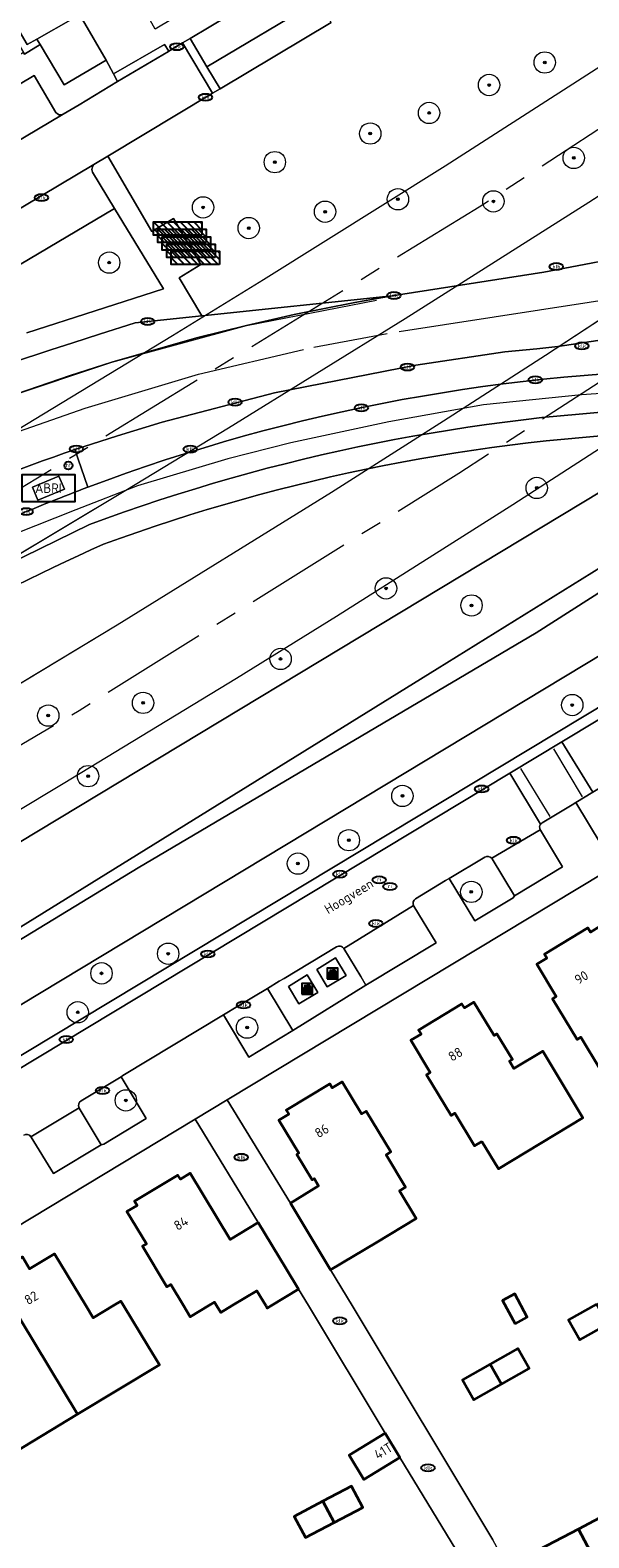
# Model space of a CAD drawing. Header units: metres. Extents: x 103671 to 105190, y 427150 to 429171.
# Tile 7 of 256: x 103772 to 103825, y 427228 to 427369. Entities that reach past the tile are written whole.
import ezdxf
from ezdxf.enums import TextEntityAlignment as Align

# ---------------------------------------------------------------- set-up
doc = ezdxf.new("R2010")
doc.units = ezdxf.units.M
doc.linetypes.add('AM-AS-SO', pattern=[16, 10, -2, 2, -2])
for name, color, linetype, lineweight in [('B-WE-AM-AS_SPOOR_TREIN-G', 253, 'AM-AS-SO', 18), ('B-WE-GR-BEPLANTING_CULTUUR_BODEMBEDEKKER-GV', 253, 'Continuous', 18), ('B-WE-GR-BEPLANTING_CULTUUR_HEESTERS-GV', 253, 'Continuous', 18), ('B-WE-GR-BOOM-S', 253, 'Continuous', 25), ('B-WE-IE-AFVAL APART PLAATS-S', 253, 'Continuous', 25), ('B-WE-IE-MEUBILAIR-S', 253, 'Continuous', 25), ('B-WE-IE-MEUBILAIR_WEGMEUBILAIR-S', 253, 'Continuous', 25), ('B-WE-KW-KUNSTWERK_TUNNEL-GV', 253, 'Continuous', 18), ('B-WE-OG-BEBOUWING-GV', 253, 'Continuous', 35), ('B-WE-OG-BEBOUWING-T18', 7, 'Continuous', 18), ('B-WE-OG-TERREIN_BEGROEID-GV', 253, 'Continuous', 18), ('B-WE-OG-TERREIN_ERF-GV', 253, 'Continuous', 18), ('B-WE-OG-TERREIN_OEVER-GV', 253, 'Continuous', 18), ('B-WE-OG-TOPOGRAFIE-T18', 7, 'Continuous', 18), ('B-WE-OG-WATER_SLOOT-GV', 253, 'Continuous', 18), ('B-WE-VH-GESLOTENVERHARDING_ASFALT-GV', 253, 'Continuous', 18), ('B-WE-VH-GESLOTENVERHARDING_BETON-GV', 253, 'Continuous', 18), ('B-WE-VH-HALFVERHARDING-GV', 253, 'Continuous', 18), ('B-WE-VH-ONVERHARD-GV', 253, 'Continuous', 18), ('B-WE-VH-OPENVERHARDING-GV', 253, 'Continuous', 18), ('B-WE-VH-OPENVERHARDING_BETONSTRAATSTEEN-GV', 253, 'Continuous', 18), ('B-WE-VH-OPENVERHARDING_TEGEL-GV', 253, 'Continuous', 18), ('B-WE-VW-MARKERING_PICTOGRAM-G', 253, 'Continuous', 18)]:
    doc.layers.add(name, color=color, linetype=linetype, lineweight=lineweight)
doc.styles.add('NLCS-ISO', font='NLCS-ISO.ttf')
doc.styles.add('NLCS-ISO-M500-T18', font='NLCS-ISO.ttf', dxfattribs={"height": 0.9})

# ---------------------------------------------------------------- blocks, each defined once
blk = doc.blocks.new('SIE-AFVAL APART PLAATS-SO')
h = blk.add_hatch(color=256)
h.dxf.hatch_style = 1
h.paths.add_polyline_path([(-0.09, 0.07), (-1.76, 0.07, 0.819081), (-1.79, -0.09), (-1.4, -2.19, 0.36153), (-1.37, -2.21), (-0.47, -2.21, 0.36153), (-0.44, -2.19), (-0.05, -0.09, 0.819081)])
h.paths.add_polyline_path([(-0.16, -0.1), (-0.2, -0.33), (-0.49, -0.33), (-0.47, -0.1)], flags=16)
h.paths.add_polyline_path([(-0.55, -0.1), (-0.58, -0.33), (-0.87, -0.33), (-0.87, -0.1)], flags=16)
h.paths.add_polyline_path([(-0.22, -0.42), (-0.27, -0.73), (-0.53, -0.73), (-0.5, -0.42)], flags=16)
h.paths.add_polyline_path([(-0.58, -0.42), (-0.61, -0.73), (-0.87, -0.73), (-0.87, -0.42)], flags=16)
h.paths.add_polyline_path([(-0.95, -0.1), (-0.95, -0.33), (-1.27, -0.33), (-1.29, -0.1)], flags=16)
h.paths.add_polyline_path([(-0.95, -0.42), (-0.95, -0.73), (-1.23, -0.73), (-1.26, -0.42)], flags=16)
h.paths.add_polyline_path([(-0.29, -0.83), (-0.34, -1.09), (-0.56, -1.09), (-0.54, -0.83)], flags=16)
h.paths.add_polyline_path([(-0.62, -0.83), (-0.65, -1.09), (-0.87, -1.09), (-0.87, -0.83)], flags=16)
h.paths.add_polyline_path([(-0.95, -0.83), (-0.95, -1.09), (-1.2, -1.09), (-1.22, -0.83)], flags=16)
h.paths.add_polyline_path([(-1.35, -0.33), (-1.64, -0.33), (-1.69, -0.1), (-1.37, -0.1)], flags=16)
h.paths.add_polyline_path([(-1.34, -0.42), (-1.31, -0.73), (-1.57, -0.73), (-1.63, -0.42)], flags=16)
h.paths.add_polyline_path([(-0.36, -1.18), (-0.41, -1.44), (-0.6, -1.44), (-0.57, -1.18)], flags=16)
h.paths.add_polyline_path([(-0.65, -1.18), (-0.68, -1.44), (-0.87, -1.44), (-0.87, -1.18)], flags=16)
h.paths.add_polyline_path([(-1.3, -0.83), (-1.28, -1.09), (-1.5, -1.09), (-1.55, -0.83)], flags=16)
h.paths.add_polyline_path([(-0.95, -1.18), (-0.95, -1.44), (-1.17, -1.44), (-1.19, -1.18)], flags=16)
h.paths.add_polyline_path([(-0.42, -1.53), (-0.47, -1.79), (-0.63, -1.79), (-0.6, -1.53)], flags=16)
h.paths.add_polyline_path([(-1.27, -1.18), (-1.25, -1.44), (-1.44, -1.44), (-1.49, -1.18)], flags=16)
h.paths.add_polyline_path([(-0.69, -1.53), (-0.71, -1.79), (-0.87, -1.79), (-0.87, -1.53)], flags=16)
h.paths.add_polyline_path([(-0.95, -1.53), (-0.95, -1.79), (-1.13, -1.79), (-1.16, -1.53)], flags=16)
h.paths.add_polyline_path([(-1.24, -1.53), (-1.22, -1.79), (-1.37, -1.79), (-1.42, -1.53)], flags=16)
h.paths.add_polyline_path([(-0.49, -1.89), (-0.53, -2.13), (-0.66, -2.13), (-0.64, -1.89)], flags=16)
h.paths.add_polyline_path([(-0.72, -1.89), (-0.74, -2.13), (-0.87, -2.13), (-0.87, -1.89)], flags=16)
h.paths.add_polyline_path([(-0.95, -1.89), (-0.95, -2.13), (-1.1, -2.13), (-1.12, -1.89)], flags=16)
h.paths.add_polyline_path([(-1.21, -1.89), (-1.18, -2.13), (-1.31, -2.13), (-1.35, -1.89)], flags=16)
h.paths.add_polyline_path([(-0.19, 0.78, -0.01173), (-0.3, 0.78, -0.148797), (-0.42, 1.03, -0.136076), (-0.69, 0.87), (-0.78, 0.85, -0.038293), (-1.14, 0.96), (-1.19, 0.81, -0.243822), (-1.56, 0.45, 0.344326), (-1, 0.22, -0.139345), (-0.6, 0.22, 0.618436), (-0.56, 0.27, -0.441494), (-0.47, 0.44, 0.309048)])
h.paths.add_polyline_path([(-0.49, 0.51, 0.351556), (-0.64, 0.31, 0.121061), (-1.02, 0.29, -0.288745), (-1.45, 0.42, 0.203599), (-1.12, 0.79), (-1.09, 0.87, 0.083075), (-0.28, 0.71, -0.242261)], flags=16)
h.paths.add_polyline_path([(-0.4, 0.79, -0.023345), (-0.63, 0.82, 0.07081), (-0.46, 0.9, 0.059965)], flags=16)
h.paths.add_polyline_path([(1.12, 1.48), (-1.07, 1.48, 0.860559), (-1.08, 1.42), (0.29, 1, -0.146703), (0.53, 0.28, 0.421968), (0.56, 0.25), (1.6, 0.31, 0.450293), (1.63, 0.34, 0.122241)])
h.paths.add_polyline_path([(0.26, 1.93, 1), (1.07, 1.93, 1)])
h.paths.add_polyline_path([(1.65, 0.15, 0.429303), (1.62, 0.18), (0.55, 0.23, 0.38429), (0.51, 0.2), (0.16, -2.16, 0.83726), (0.22, -2.18), (0.99, -0.78, -0.688204), (1.05, -0.78), (1.36, -2.14, 0.84934), (1.42, -2.14)])
for p, q in [((-0.09, 0.07), (-1.76, 0.07)), ((-1.4, -2.19), (-1.79, -0.09)), ((-1.37, -0.1), (-1.69, -0.1)), ((-1.64, -0.33), (-1.69, -0.1)), ((-1.64, -0.33), (-1.35, -0.33)), ((-1.63, -0.42), (-1.34, -0.42)), ((-1.57, -0.73), (-1.63, -0.42)), ((-1.57, -0.73), (-1.31, -0.73)), ((-1.55, -0.83), (-1.3, -0.83)), ((-1.5, -1.09), (-1.55, -0.83)), ((-1.5, -1.09), (-1.28, -1.09)), ((-1.49, -1.18), (-1.27, -1.18)), ((-1.44, -1.44), (-1.49, -1.18)), ((-1.44, -1.44), (-1.25, -1.44)), ((-1.42, -1.53), (-1.24, -1.53)), ((-1.37, -1.79), (-1.42, -1.53)), ((-1.37, -1.79), (-1.22, -1.79)), ((-1.37, -2.21), (-0.47, -2.21)), ((-1.31, -2.13), (-1.35, -1.89)), ((-1.35, -1.89), (-1.21, -1.89)), ((-1.31, -2.13), (-1.18, -2.13)), ((-0.95, -0.1), (-1.29, -0.1)), ((-1.27, -0.33), (-0.95, -0.33)), ((-1.26, -0.42), (-0.95, -0.42)), ((-1.23, -0.73), (-0.95, -0.73)), ((-1.22, -0.83), (-0.95, -0.83)), ((-1.2, -1.09), (-0.95, -1.09)), ((-1.19, -1.18), (-0.95, -1.18)), ((-1.17, -1.44), (-0.95, -1.44)), ((-1.16, -1.53), (-0.95, -1.53)), ((-1.13, -1.79), (-0.95, -1.79)), ((-1.12, -1.89), (-0.95, -1.89)), ((-1.1, -2.13), (-0.95, -2.13)), ((-0.95, -0.1), (-0.95, -0.33)), ((-0.95, -0.42), (-0.95, -0.73)), ((-0.95, -0.83), (-0.95, -1.09)), ((-0.95, -1.18), (-0.95, -1.44)), ((-0.95, -1.53), (-0.95, -1.79)), ((-0.95, -1.89), (-0.95, -2.13)), ((-0.87, -0.1), (-0.87, -0.33)), ((-0.55, -0.1), (-0.87, -0.1)), ((-0.87, -0.33), (-0.58, -0.33)), ((-0.87, -0.42), (-0.87, -0.73)), ((-0.87, -0.42), (-0.58, -0.42)), ((-0.87, -0.73), (-0.61, -0.73)), ((-0.87, -0.83), (-0.62, -0.83)), ((-0.87, -0.83), (-0.87, -1.09)), ((-0.87, -1.09), (-0.65, -1.09)), ((-0.87, -1.18), (-0.65, -1.18)), ((-0.87, -1.18), (-0.87, -1.44)), ((-0.87, -1.44), (-0.68, -1.44)), ((-0.87, -1.53), (-0.69, -1.53)), ((-0.87, -1.53), (-0.87, -1.79)), ((-0.87, -1.79), (-0.71, -1.79)), ((-0.87, -1.89), (-0.87, -2.13)), ((-0.87, -1.89), (-0.72, -1.89)), ((-0.87, -2.13), (-0.74, -2.13)), ((-0.66, -2.13), (-0.53, -2.13)), ((-0.64, -1.89), (-0.49, -1.89)), ((-0.63, -1.79), (-0.47, -1.79)), ((-0.6, -1.44), (-0.41, -1.44)), ((-0.6, -1.53), (-0.42, -1.53)), ((-0.57, -1.18), (-0.36, -1.18)), ((-0.56, -1.09), (-0.34, -1.09)), ((-0.54, -0.83), (-0.29, -0.83)), ((-0.53, -0.73), (-0.27, -0.73)), ((-0.53, -2.13), (-0.49, -1.89)), ((-0.5, -0.42), (-0.22, -0.42)), ((-0.49, -0.33), (-0.2, -0.33)), ((-0.16, -0.1), (-0.47, -0.1)), ((-0.47, -1.79), (-0.42, -1.53)), ((-0.44, -2.19), (-0.05, -0.09)), ((-0.41, -1.44), (-0.36, -1.18)), ((-0.34, -1.09), (-0.29, -0.83)), ((-0.27, -0.73), (-0.22, -0.42)), ((-0.2, -0.33), (-0.16, -0.1))]:
    blk.add_line(p, q)
blk.add_lwpolyline([(-2.5, -2.51), (2.5, -2.51), (2.5, 2.49), (-2.5, 2.49)], close=True)
for points in [[(-0.78, 0.85, -0.038293), (-1.14, 0.96), (-1.19, 0.81, -0.243822), (-1.56, 0.45, 0.344326), (-1, 0.22, -0.139345), (-0.6, 0.22, 0.618436), (-0.56, 0.27, -0.441494), (-0.47, 0.44, 0.309048), (-0.19, 0.78, -0.01173), (-0.3, 0.78, -0.01173)], [(-0.78, 0.85), (-0.69, 0.87, 0.136076), (-0.42, 1.03, 0.156405), (-0.29, 0.77)], [(-0.78, 0.85), (-0.69, 0.87, 0.136076), (-0.42, 1.03, 0.148797), (-0.3, 0.78, 0.148797)], [(-0.63, 0.82, 0.07081), (-0.46, 0.9, 0.059965), (-0.4, 0.79, 0.059965)], [(-0.4, 0.79, -0.023345), (-0.63, 0.82)]]:
    blk.add_lwpolyline(points, format="xyb")
for points in [[(-1.09, 0.87), (-1.12, 0.79, -0.203599), (-1.45, 0.42, 0.288745), (-1.02, 0.29, -0.121061), (-0.64, 0.31, -0.351556), (-0.49, 0.51, 0.242261), (-0.28, 0.71, -0.083075)], [(-1.07, 1.48), (1.12, 1.48, -0.122241), (1.63, 0.34, -0.450293), (1.6, 0.31), (0.56, 0.25, -0.421968), (0.53, 0.28, 0.146703), (0.29, 1), (-1.08, 1.42, -0.860559)], [(0.55, 0.23), (1.62, 0.18, -0.429303), (1.65, 0.15), (1.42, -2.14, -0.84934), (1.36, -2.14), (1.05, -0.78, 0.688204), (0.99, -0.78), (0.22, -2.18, -0.83726), (0.16, -2.16), (0.51, 0.2, -0.38429)]]:
    blk.add_lwpolyline(points, format="xyb", close=True)
for points in [[(-1.35, -0.33), (-1.37, -0.1)], [(-1.31, -0.73), (-1.34, -0.42)], [(-1.28, -1.09), (-1.3, -0.83)], [(-1.27, -0.33), (-1.29, -0.1)], [(-1.25, -1.44), (-1.27, -1.18)], [(-1.23, -0.73), (-1.26, -0.42)], [(-1.22, -1.79), (-1.24, -1.53)], [(-1.2, -1.09), (-1.22, -0.83)], [(-1.18, -2.13), (-1.21, -1.89)], [(-1.17, -1.44), (-1.19, -1.18)], [(-1.18, -2.22), (-1.18, -2.21)], [(-1.13, -1.79), (-1.16, -1.53)], [(-1.1, -2.13), (-1.12, -1.89)], [(-0.74, -2.13), (-0.72, -1.89)], [(-0.71, -1.79), (-0.69, -1.53)], [(-0.68, -1.44), (-0.65, -1.18)], [(-0.66, -2.13), (-0.64, -1.89)], [(-0.65, -1.09), (-0.62, -0.83)], [(-0.63, -1.79), (-0.6, -1.53)], [(-0.61, -0.73), (-0.58, -0.42)], [(-0.6, -1.44), (-0.57, -1.18)], [(-0.58, -0.33), (-0.55, -0.1)], [(-0.56, -1.09), (-0.54, -0.83)], [(-0.53, -0.73), (-0.5, -0.42)], [(-0.49, -0.33), (-0.47, -0.1)]]:
    blk.add_lwpolyline(points)
blk.add_circle((0.66, 1.93), 0.401)
for centre, radius, start, end in [((-1.76, -0.01), 0.0869, 90, 247.28103), ((-0.09, -0.01), 0.0869, 292.71897, 90), ((-1.37, -2.18), 0.0318, 190.49429, 270), ((-0.47, -2.18), 0.0318, 270, 349.50571)]:
    blk.add_arc(centre, radius, start, end)
blk = doc.blocks.new('SIE-MEUBILAIR_PAAL_HALTEPAAL-SO')
blk.add_circle((0, 0), 0.75)
at = {"style": 'NLCS-ISO'}
blk.add_text('ht', height=0.75, dxfattribs=at).set_placement((0, 0.06), align=Align.MIDDLE_CENTER)
blk = doc.blocks.new('SIE-MEUBILAIR_PUT_KOLK-SO')
blk.add_ellipse((0, 0), major_axis=(1.25, 0), ratio=0.54)
at = {"style": 'NLCS-ISO'}
blk.add_text('klk', height=0.75, dxfattribs=at).set_placement((0.03, 0), align=Align.MIDDLE_CENTER)
blk = doc.blocks.new('SIE-MEUBILAIR_PUT_RIOOLPUT-SO')
blk.add_ellipse((0, 0), major_axis=(1.25, 0), ratio=0.54)
at = {"style": 'NLCS-ISO'}
blk.add_text('ri', height=0.75, dxfattribs=at).set_placement((-0.04, 0.07), align=Align.MIDDLE_CENTER)
blk = doc.blocks.new('SIE-WEG_ABRI-SO')
blk.add_lwpolyline([(-5, -2.5), (5, -2.5), (5, 2.5), (-5, 2.5)], close=True)
at = {"style": 'NLCS-ISO'}
blk.add_text('ABRI', height=1.8, dxfattribs=at).set_placement((0, 0), align=Align.MIDDLE_CENTER)
blk = doc.blocks.new('SIE-WEG_FIETSREK-SO')
for p, q in [((-4.5, 1.25), (-2, -1.25)), ((-4.5, 0), (-3.25, -1.25)), ((-3.25, 1.25), (-0.75, -1.25)), ((-2, 1.25), (0.5, -1.25)), ((-0.75, 1.25), (1.75, -1.25)), ((0.5, 1.25), (3, -1.25)), ((1.76, 1.25), (4.26, -1.25)), ((3.01, 1.25), (4.5, -0.24)), ((4.26, 1.25), (4.5, 1.01))]:
    blk.add_line(p, q)
at = {"flags": 128}
blk.add_lwpolyline([(4.51, -1.25), (-4.51, -1.25), (-4.51, 1.25), (4.51, 1.25), (4.51, -1.25)], close=True, dxfattribs=at)
blk = doc.blocks.new('SGR-BOOM_GBKN-SO')
at = {"linetype": 'ByBlock', "lineweight": 18}
h = blk.add_hatch(color=0, dxfattribs=at)
h.dxf.hatch_style = 1
edge = h.paths.add_edge_path()
edge.add_arc((0, 0), 0.25, 0, 360)
at = {"color": 0, "linetype": 'ByBlock', "lineweight": 18}
for radius in [2, 0.25]:
    blk.add_circle((0, 0), radius, dxfattribs=at)
at = {"color": 0, "linetype": 'ByBlock', "lineweight": 18, "style": 'NLCS-ISO'}
blk.add_attdef('SOORT', (2.5, 0), '', height=1.5, dxfattribs=at)

msp = doc.modelspace()

# ---------------------------------------------------------------- linework, layer by layer
at = {"layer": 'B-WE-AM-AS_SPOOR_TREIN-G', "flags": 128}
for points in [[(103696.327, 427283.456), (103709.313, 427290.401), (103746.448, 427311.474), (103755.563, 427316.772), (103776.772, 427329.695), (103814.413, 427352.796), (103843.513, 427371.823), (103899.402, 427408.976), (103942.726, 427438.459), (104004.208, 427480.883), (104081.76, 427535.371), (104109.175, 427554.949), (104155.672, 427588.399), (104203.199, 427623.004), (104251.78, 427658.799), (104287.781, 427685.624), (104335.474, 427721.504), (104395.514, 427767.417), (104433.325, 427796.679), (104482.244, 427834.97), (104511.725, 427858.282), (104540.037, 427880.827), (104578.412, 427911.652), (104602.932, 427931.576), (104658.061, 427976.677), (104770.321, 428069.176), (105144.15, 428377.204)], [(103696.327, 427259.828), (103702.663, 427263.148), (103741.143, 427284.521), (103776.983, 427305.68), (103812.508, 427327.878), (103846.846, 427350.17), (103884.763, 427375.547), (103921.285, 427400.237), (103995.822, 427451.384), (104091.601, 427518.484), (104175.564, 427578.582), (104266.326, 427645.226), (104387.142, 427736.31), (104482.041, 427809.901), (104517.236, 427837.614), (104550.548, 427864.127), (104594.934, 427899.917), (104636.059, 427933.263), (104659.647, 427952.595), (104803.738, 428071.316), (105144.15, 428351.809)]]:
    msp.add_lwpolyline(points, dxfattribs=at)
at = {"layer": 'B-WE-GR-BEPLANTING_CULTUUR_BODEMBEDEKKER-GV', "flags": 128}
for points in [[(103826.769, 427299.055), (103825.052, 427298.022), (103823.466, 427297.068), (103825.826, 427293.126), (103829.409, 427295.296), (103829.517, 427295.474), (103827.454, 427298.885)], [(103814.945, 427291.958), (103811.614, 427289.953), (103814, 427285.993), (103817.581, 427288.156), (103817.715, 427288.341), (103815.631, 427291.788)], [(103776.994, 427268.495), (103777.001, 427268.48), (103777.01, 427268.465), (103779.068, 427265.049), (103779.296, 427265.087), (103783.266, 427267.485), (103780.914, 427271.404)], [(103780.914, 427271.404), (103777.18, 427269.151)]]:
    msp.add_lwpolyline(points, dxfattribs=at)
at = {"layer": 'B-WE-GR-BEPLANTING_CULTUUR_BODEMBEDEKKER-GV'}
for points in [[(103815.589, 427291.847, 0.3716612), (103814.945, 427291.958)], [(103815.631, 427291.788, 0.0305059), (103815.589, 427291.847)], [(103777.18, 427269.151, 0.3964376), (103776.994, 427268.495)]]:
    msp.add_lwpolyline(points, format="xyb", dxfattribs=at)
at = {"layer": 'B-WE-GR-BEPLANTING_CULTUUR_BODEMBEDEKKER-GV', "flags": 128}
msp.add_lwpolyline([(103794.609, 427279.667), (103791.85, 427278.002), (103790.51, 427277.193), (103792.871, 427273.247), (103796.977, 427275.737)], close=True, dxfattribs=at)
at = {"layer": 'B-WE-GR-BEPLANTING_CULTUUR_HEESTERS-GV', "flags": 128}
msp.add_lwpolyline([(103745.739, 427435.334), (103744.637, 427436.527), (103757.813, 427448.837), (103757.395, 427449.282), (103744.331, 427436.695), (103742.794, 427435.213), (103740.496, 427432.999), (103744.745, 427425.814), (103749.696, 427417.454), (103754.879, 427408.548), (103756.455, 427405.968), (103763.104, 427394.773), (103766.238, 427376.635), (103771.8, 427367.232), (103771.883, 427367.091), (103773.344, 427367.976), (103773.035, 427368.493), (103772.137, 427367.988), (103767.067, 427376.595), (103769.617, 427378.027)], dxfattribs=at)
at = {"layer": 'B-WE-KW-KUNSTWERK_TUNNEL-GV', "flags": 128}
for points in [[(103696.327, 427254.039), (103696.789, 427254.281), (103713.968, 427263.541), (103731.657, 427273.341), (103749.228, 427283.347), (103766.224, 427293.287), (103775.512, 427298.83), (103791.727, 427308.698), (103801.073, 427314.498), (103817.564, 427324.934), (103827.273, 427331.201), (103855.358, 427349.75), (103884.35, 427369.152), (103909.614, 427386.179), (103959.008, 427419.793), (104009.131, 427454.346), (104041.316, 427476.771), (104066.353, 427494.346), (104115.695, 427529.316), (104165.038, 427564.738), (104196.94, 427587.882), (104221.643, 427605.935), (104270.394, 427641.904), (104318.462, 427677.817)], [(104263.315, 427673.581), (104215.097, 427637.904), (104166.187, 427602.167), (104117.08, 427566.743), (104067.781, 427531.631), (104018.745, 427497.15), (103969.595, 427463.027), (103919.359, 427428.598), (103894.829, 427411.95), (103864.842, 427391.741), (103840.913, 427375.794), (103840.539, 427375.548), (103827.887, 427367.286), (103811.221, 427356.608), (103794.25, 427345.972), (103785.727, 427340.72), (103768.532, 427330.302), (103759.857, 427325.136), (103742.851, 427315.178), (103725.322, 427305.149), (103708.126, 427295.537), (103696.327, 427289.096)], [(103696.327, 427277.655), (103703.812, 427281.692), (103721.215, 427291.301), (103730.614, 427296.584), (103747.867, 427306.458), (103764.474, 427316.178), (103781.363, 427326.284), (103790.95, 427332.122), (103807.478, 427342.361), (103824.67, 427353.248), (103834.83, 427359.798)], [(103840.191, 427351.741), (103820.626, 427338.88), (103811.093, 427332.736), (103800.6, 427326.076), (103780.559, 427313.649), (103760.457, 427301.563), (103749.891, 427295.359), (103730.202, 427284.067), (103719.409, 427278.023), (103700.008, 427267.414), (103696.327, 427265.448)]]:
    msp.add_lwpolyline(points, dxfattribs=at)
at = {"layer": 'B-WE-OG-BEBOUWING-GV', "flags": 128}
for points in [[(103828.56, 427272.466), (103831.916, 427274.49), (103832.905, 427272.85), (103835.914, 427274.665), (103832.155, 427280.898), (103829.495, 427279.293), (103829.105, 427279.94), (103829.292, 427280.052), (103827.748, 427282.611), (103827.562, 427282.499), (103825.747, 427285.506), (103824.822, 427284.948), (103824.59, 427285.333), (103820.527, 427282.882), (103820.759, 427282.497), (103819.813, 427281.926), (103821.627, 427278.919), (103821.27, 427278.704), (103823.577, 427274.88), (103823.934, 427275.095), (103825.768, 427272.054), (103827.998, 427273.399)], [(103814.667, 427265.358), (103816.214, 427262.782), (103824.125, 427267.554), (103820.36, 427273.795), (103817.672, 427272.174), (103817.263, 427272.851), (103817.521, 427273.006), (103816.061, 427275.426), (103815.804, 427275.27), (103813.929, 427278.377), (103813.039, 427277.84), (103812.807, 427278.226), (103808.744, 427275.775), (103808.977, 427275.39), (103808.029, 427274.818), (103809.843, 427271.81), (103809.474, 427271.588), (103811.781, 427267.764), (103812.15, 427267.986), (103813.984, 427264.945)], [(103796.755, 427259.583), (103800.515, 427253.334), (103804.799, 427255.912), (103808.514, 427258.148), (103806.967, 427260.726), (103807.537, 427261.07), (103805.715, 427264.105), (103806.149, 427264.367), (103803.85, 427268.196), (103803.409, 427267.93), (103801.602, 427270.929), (103800.677, 427270.372), (103800.45, 427270.75), (103796.368, 427268.29), (103796.595, 427267.912), (103795.673, 427267.357), (103797.552, 427264.248), (103797.358, 427264.131), (103798.795, 427261.754), (103798.989, 427261.87), (103799.399, 427261.191)], [(103793.755, 427257.774), (103791.122, 427256.187), (103787.394, 427262.372), (103786.464, 427261.812), (103786.235, 427262.193), (103782.182, 427259.75), (103782.411, 427259.369), (103781.466, 427258.8), (103783.293, 427255.765), (103782.922, 427255.542), (103785.205, 427251.749), (103785.575, 427251.972), (103786.762, 427250), (103787.392, 427248.953), (103789.132, 427250), (103789.664, 427250.32), (103789.857, 427250), (103790.241, 427249.361), (103791.303, 427250), (103793.609, 427251.388), (103794.445, 427250), (103794.591, 427249.758), (103794.993, 427250), (103797.523, 427251.522), (103796.336, 427253.491)], [(103776.85, 427239.829), (103784.509, 427244.439), (103783.485, 427246.139), (103781.158, 427250), (103780.904, 427250.422), (103780.204, 427250), (103778.305, 427248.856), (103777.616, 427250), (103774.698, 427254.842), (103772.355, 427253.43), (103771.684, 427254.545), (103768.967, 427252.907), (103770.719, 427250), (103771.548, 427248.625)], [(103769.258, 427235.261), (103776.85, 427239.829), (103771.548, 427248.625), (103770.719, 427250), (103768.967, 427252.907), (103766.267, 427251.28), (103766.939, 427250.166), (103766.664, 427250), (103764.579, 427248.744), (103768.177, 427242.774), (103765.615, 427241.22), (103769.236, 427235.248)], [(103817.774, 427248.29), (103818.916, 427248.91), (103817.737, 427251.081), (103816.595, 427250.461)], [(103825.386, 427250.123), (103822.785, 427248.649), (103823.845, 427246.778), (103826.446, 427248.252)], [(103815.448, 427244.52), (103816.504, 427242.647), (103819.1, 427244.11), (103818.044, 427245.983)], [(103815.448, 427244.52), (103812.852, 427243.057), (103813.908, 427241.184), (103816.504, 427242.647)], [(103805.611, 427238.06), (103802.239, 427236.002), (103803.628, 427233.726), (103807, 427235.784)], [(103799.798, 427231.683), (103800.845, 427229.7), (103803.527, 427231.117), (103802.479, 427233.1)], [(103823.696, 427229.087), (103828.412, 427220.19), (103833.41, 427222.831), (103827.576, 427233.966), (103827.391, 427233.868), (103828.559, 427231.658)], [(103799.798, 427231.683), (103797.116, 427230.267), (103798.164, 427228.284), (103800.845, 427229.7)], [(103817.292, 427225.135), (103821.531, 427217.117), (103823.697, 427218.262), (103823.931, 427217.82), (103828.412, 427220.19), (103823.696, 427229.087), (103819.224, 427226.722), (103819.458, 427226.28)]]:
    msp.add_lwpolyline(points, close=True, dxfattribs=at)
at = {"layer": 'B-WE-OG-TERREIN_BEGROEID-GV', "flags": 128}
for points in [[(103798.035, 427374.953), (103787.37, 427368.562), (103788.953, 427365.896), (103799.458, 427372.131)], [(103810.484, 427309.569), (103834.892, 427324.716), (103844.345, 427330.532), (103831.603, 427329.648), (103758.052, 427285.301), (103749.443, 427287.613), (103744.515, 427282.724), (103747.089, 427283.863), (103748.942, 427284.032), (103752.253, 427282.327), (103754.847, 427278.657), (103755.604, 427277.667), (103756.707, 427277.295), (103758.881, 427277.6)]]:
    msp.add_lwpolyline(points, close=True, dxfattribs=at)
for points in [[(103776.631, 427370.513), (103776.446, 427370.409), (103773.035, 427368.493), (103773.344, 427367.976), (103775.596, 427364.212), (103779.51, 427366.518), (103777.292, 427370.331)], [(103800.579, 427370.042), (103790.172, 427363.843), (103789.484, 427363.433), (103779.674, 427357.526), (103783.779, 427350.498), (103785.812, 427351.712), (103788.386, 427347.398), (103786.339, 427346.161), (103788.461, 427342.604), (103806.281, 427344.463), (103820.463, 427346.693), (103822.938, 427347.143), (103827.813, 427348.095)], [(103772.107, 427341.02), (103784.878, 427345.127), (103780.307, 427352.646), (103771.407, 427347.386)], [(103848.967, 427337.157), (103849.925, 427337.092), (103850.313, 427342.225), (103849.447, 427342.286), (103847.528, 427342.433), (103846.52, 427342.483), (103845.283, 427342.537), (103842.523, 427342.504), (103840.519, 427342.399), (103838.518, 427342.182), (103836.55, 427341.94), (103834.591, 427341.627), (103831.144, 427341.125), (103827.183, 427340.545), (103824.269, 427340.106), (103821.788, 427339.741), (103819.802, 427339.526), (103816.806, 427339.221), (103808.491, 427337.999), (103795.282, 427335.407), (103784.775, 427332.659), (103780.583, 427331.386), (103776.602, 427330.082), (103777.806, 427326.57)], [(103725.147, 427283.009), (103724.446, 427282.025), (103727.229, 427275.503), (103728.192, 427272.874), (103728.427, 427271.261), (103728.869, 427271.026), (103729.302, 427266.04), (103730.116, 427266.396), (103730.278, 427266.096), (103743.608, 427281.189), (103744.515, 427282.724), (103749.443, 427287.613), (103758.052, 427285.301), (103831.603, 427329.648)], [(103734.632, 427250), (103738.233, 427252.173), (103750.825, 427259.761), (103756.968, 427263.462), (103817.282, 427299.806), (103822.143, 427302.734), (103858.095, 427324.398)], [(103852.861, 427322.4), (103732.999, 427250.175), (103696.327, 427228.359)]]:
    msp.add_lwpolyline(points, dxfattribs=at)
at = {"layer": 'B-WE-OG-TERREIN_BEGROEID-GV'}
for points in [[(103777.806, 427326.57, -0.0899239), (103837.627, 427337.574)], [(103832.61, 427331.765, 0.0785769), (103779.259, 427321.225)], [(103779.259, 427321.225, 0.0418471), (103743.209, 427301.225)]]:
    msp.add_lwpolyline(points, format="xyb", dxfattribs=at)
at = {"layer": 'B-WE-OG-TERREIN_ERF-GV', "flags": 128}
for points in [[(103870.566, 427317.293), (103790.849, 427269.259), (103796.755, 427259.583), (103799.399, 427261.191), (103798.989, 427261.87), (103798.795, 427261.754), (103797.358, 427264.131), (103797.552, 427264.248), (103795.673, 427267.357), (103796.595, 427267.912), (103796.368, 427268.29), (103800.45, 427270.75), (103800.677, 427270.372), (103801.602, 427270.929), (103803.409, 427267.93), (103803.85, 427268.196), (103806.149, 427264.367), (103805.715, 427264.105), (103807.537, 427261.07), (103806.967, 427260.726), (103808.514, 427258.148), (103804.799, 427255.912), (103800.515, 427253.334), (103802.521, 427250), (103815.704, 427228.092)], [(103812.654, 427226.458), (103807, 427235.784), (103803.628, 427233.726), (103802.239, 427236.002), (103805.611, 427238.06), (103798.442, 427250), (103797.523, 427251.522), (103794.993, 427250), (103794.591, 427249.758), (103794.445, 427250), (103793.609, 427251.388), (103791.303, 427250), (103790.241, 427249.361), (103789.857, 427250), (103789.664, 427250.32), (103789.132, 427250), (103787.392, 427248.953), (103786.762, 427250), (103785.575, 427251.972), (103785.205, 427251.749), (103782.922, 427255.542), (103783.293, 427255.765), (103781.466, 427258.8), (103782.411, 427259.369), (103782.182, 427259.75), (103786.235, 427262.193), (103786.464, 427261.812), (103787.394, 427262.372), (103791.122, 427256.187), (103793.755, 427257.774), (103787.849, 427267.45), (103758.934, 427250)], [(103772.355, 427253.43), (103774.698, 427254.842), (103777.616, 427250), (103778.305, 427248.856), (103780.204, 427250), (103780.904, 427250.422), (103781.158, 427250), (103783.485, 427246.139), (103784.509, 427244.439), (103776.85, 427239.829), (103769.258, 427235.261)], [(103819.224, 427226.722), (103823.696, 427229.087), (103828.559, 427231.658)]]:
    msp.add_lwpolyline(points, dxfattribs=at)
for points in [[(103828.56, 427272.466), (103827.998, 427273.399), (103825.768, 427272.054), (103823.934, 427275.095), (103823.577, 427274.88), (103821.27, 427278.704), (103821.627, 427278.919), (103819.813, 427281.926), (103820.759, 427282.497), (103820.527, 427282.882), (103824.59, 427285.333), (103824.822, 427284.948), (103825.747, 427285.506), (103827.562, 427282.499), (103827.748, 427282.611), (103829.292, 427280.052), (103829.105, 427279.94), (103829.495, 427279.293), (103832.155, 427280.898), (103835.914, 427274.665), (103832.905, 427272.85), (103831.916, 427274.49)], [(103814.667, 427265.358), (103813.984, 427264.945), (103812.15, 427267.986), (103811.781, 427267.764), (103809.474, 427271.588), (103809.843, 427271.81), (103808.029, 427274.818), (103808.977, 427275.39), (103808.744, 427275.775), (103812.807, 427278.226), (103813.039, 427277.84), (103813.929, 427278.377), (103815.804, 427275.27), (103816.061, 427275.426), (103817.521, 427273.006), (103817.263, 427272.851), (103817.672, 427272.174), (103820.36, 427273.795), (103824.125, 427267.554), (103816.214, 427262.782)], [(103817.774, 427248.29), (103816.595, 427250.461), (103817.737, 427251.081), (103818.916, 427248.91)], [(103825.386, 427250.123), (103827.987, 427251.597), (103829.047, 427249.726), (103826.446, 427248.252), (103823.845, 427246.778), (103822.785, 427248.649)], [(103815.448, 427244.52), (103818.044, 427245.983), (103819.1, 427244.11), (103816.504, 427242.647), (103813.908, 427241.184), (103812.852, 427243.057)], [(103800.845, 427229.7), (103798.164, 427228.284), (103797.116, 427230.267), (103799.798, 427231.683), (103802.479, 427233.1), (103803.527, 427231.117)]]:
    msp.add_lwpolyline(points, close=True, dxfattribs=at)
at = {"layer": 'B-WE-OG-TERREIN_OEVER-GV', "flags": 128}
msp.add_lwpolyline([(103845.604, 427329.437), (103846.923, 427329.79), (103848.428, 427329.773), (103849.564, 427329.407), (103850.586, 427328.786), (103850.785, 427328.44), (103852.885, 427329.859), (103852.526, 427330.47), (103850.872, 427330.78), (103844.345, 427330.532), (103834.892, 427324.716), (103810.484, 427309.569), (103758.881, 427277.6), (103758.686, 427276.456), (103782.523, 427290.937), (103819.76, 427312.955)], close=True, dxfattribs=at)
for points in [[(103852.885, 427329.859), (103850.785, 427328.44), (103851.262, 427327.608), (103851.427, 427326.914), (103851.454, 427326.034), (103851.225, 427325.547), (103850.971, 427325.198), (103835.469, 427316.704), (103798.21, 427294.222), (103752.428, 427266.634), (103725.669, 427250), (103709.63, 427240.03), (103696.327, 427232.38)], [(103696.327, 427228.359), (103732.999, 427250.175), (103852.861, 427322.4)]]:
    msp.add_lwpolyline(points, dxfattribs=at)
at = {"layer": 'B-WE-OG-WATER_SLOOT-GV', "flags": 128}
for points in [[(103845.604, 427329.437), (103819.76, 427312.955), (103782.523, 427290.937), (103758.686, 427276.456), (103750.094, 427271.024), (103725.1, 427256.167), (103714.817, 427250), (103706.039, 427244.736), (103702.971, 427242.897), (103696.327, 427238.81)], [(103696.327, 427232.38), (103709.63, 427240.03), (103725.669, 427250), (103752.428, 427266.634), (103798.21, 427294.222), (103835.469, 427316.704)]]:
    msp.add_lwpolyline(points, dxfattribs=at)
at = {"layer": 'B-WE-VH-GESLOTENVERHARDING_ASFALT-GV', "flags": 128}
for points in [[(103827.813, 427348.095), (103822.938, 427347.143), (103820.463, 427346.693), (103806.281, 427344.463), (103802.776, 427343.847), (103797.123, 427342.718), (103792.644, 427341.704), (103787.96, 427340.528), (103780.058, 427338.273), (103776.143, 427337.025), (103770.161, 427334.948), (103764.448, 427332.765), (103759.367, 427330.655), (103757.755, 427329.972), (103740.951, 427323.029), (103735.427, 427319.758), (103731.704, 427317.318), (103729.28, 427315.699), (103715.875, 427306.027), (103711.744, 427302.756), (103707.785, 427299.121), (103703.683, 427295.177), (103699.1, 427290.672), (103696.327, 427287.907)], [(103776.602, 427330.082), (103780.583, 427331.386), (103784.775, 427332.659), (103795.282, 427335.407), (103808.491, 427337.999), (103816.806, 427339.221), (103819.802, 427339.526), (103821.788, 427339.741), (103824.269, 427340.106), (103827.183, 427340.545)], [(103729.429, 427291.54), (103732.775, 427295.158), (103735.827, 427298.224), (103737.722, 427299.921), (103741.865, 427302.97), (103749.115, 427307.586), (103756.519, 427312.041), (103764.066, 427316.286), (103777.951, 427323.071)]]:
    msp.add_lwpolyline(points, dxfattribs=at)
at = {"layer": 'B-WE-VH-GESLOTENVERHARDING_ASFALT-GV'}
for points in [[(103837.627, 427337.574, 0.0899239), (103777.806, 427326.57)], [(103777.951, 427323.071, -0.0794746), (103832.474, 427333.968)], [(103760.697, 427323.906, -0.0213589), (103776.602, 427330.082)], [(103777.806, 427326.57, 0.0110917), (103770.834, 427323.759)]]:
    msp.add_lwpolyline(points, format="xyb", dxfattribs=at)
at = {"layer": 'B-WE-VH-GESLOTENVERHARDING_BETON-GV', "flags": 128}
for points in [[(103772.628, 427326.576), (103773.138, 427325.348), (103775.616, 427326.377), (103775.107, 427327.605)], [(103799.217, 427281.453), (103800.201, 427279.817), (103801.966, 427280.871), (103800.974, 427282.524)], [(103796.568, 427279.861), (103797.56, 427278.225), (103799.31, 427279.292), (103798.328, 427280.932)]]:
    msp.add_lwpolyline(points, close=True, dxfattribs=at)
at = {"layer": 'B-WE-VH-HALFVERHARDING-GV', "flags": 128}
for points in [[(103696.327, 427277.655), (103703.812, 427281.692), (103721.215, 427291.301), (103730.614, 427296.584), (103747.867, 427306.458), (103764.474, 427316.178), (103781.363, 427326.284), (103790.95, 427332.122), (103807.478, 427342.361), (103824.67, 427353.248), (103834.83, 427359.798), (103839.021, 427362.525), (103853.188, 427371.851), (103870.45, 427383.389), (104010.921, 427479.428), (104149.738, 427577.841), (104286.862, 427678.601), (104290.865, 427681.597), (104414.222, 427775.464), (104536.111, 427871.231), (104656.501, 427968.874), (104739.302, 428037.101), (104743.16, 428040.28), (105144.15, 428370.688)], [(105144.15, 428358.325), (104749.204, 428032.897), (104745.345, 428029.718), (104662.816, 427961.715), (104542.224, 427863.909), (104420.131, 427767.985), (104296.565, 427673.965), (104292.562, 427670.969), (104146.856, 427564.027), (103999.245, 427459.732), (103849.776, 427358.118), (103844.356, 427354.508), (103840.191, 427351.741), (103820.626, 427338.88), (103811.093, 427332.736), (103800.6, 427326.076), (103780.559, 427313.649), (103760.457, 427301.563), (103749.891, 427295.359), (103730.202, 427284.067), (103719.409, 427278.023), (103700.008, 427267.414), (103696.327, 427265.448)], [(103696.327, 427254.039), (103696.789, 427254.281), (103713.968, 427263.541), (103731.657, 427273.341), (103749.228, 427283.347), (103766.224, 427293.287), (103775.512, 427298.83), (103791.727, 427308.698), (103801.073, 427314.498), (103817.564, 427324.934), (103827.273, 427331.201), (103855.358, 427349.75), (103884.35, 427369.152), (103909.614, 427386.179), (103959.008, 427419.793), (104009.131, 427454.346), (104041.316, 427476.771), (104066.353, 427494.346), (104115.695, 427529.316), (104165.038, 427564.738), (104196.94, 427587.882), (104221.643, 427605.935), (104270.394, 427641.904), (104318.462, 427677.817)], [(104263.315, 427673.581), (104215.097, 427637.904), (104166.187, 427602.167), (104117.08, 427566.743), (104067.781, 427531.631), (104018.745, 427497.15), (103969.595, 427463.027), (103919.359, 427428.598), (103894.829, 427411.95), (103864.842, 427391.741), (103840.913, 427375.794), (103840.539, 427375.548), (103827.887, 427367.286), (103811.221, 427356.608), (103794.25, 427345.972), (103785.727, 427340.72), (103768.532, 427330.302), (103759.857, 427325.136), (103742.851, 427315.178), (103725.322, 427305.149), (103708.126, 427295.537), (103696.327, 427289.096)]]:
    msp.add_lwpolyline(points, dxfattribs=at)
at = {"layer": 'B-WE-VH-ONVERHARD-GV', "flags": 128}
for points in [[(103786.654, 427368.133), (103789.484, 427363.433), (103790.172, 427363.843), (103788.953, 427365.896), (103787.37, 427368.562)], [(103780.593, 427364.519), (103785.338, 427367.335), (103785.375, 427367.358), (103784.993, 427367.976), (103780.199, 427365.246)]]:
    msp.add_lwpolyline(points, close=True, dxfattribs=at)
at = {"layer": 'B-WE-VH-OPENVERHARDING-GV', "flags": 128}
for points in [[(103769.617, 427378.027), (103767.067, 427376.595), (103772.137, 427367.988), (103773.035, 427368.493), (103776.446, 427370.409), (103771.631, 427378.616), (103769.294, 427391.659), (103766.669, 427391.197)], [(103777.292, 427370.331), (103779.51, 427366.518), (103780.199, 427365.246), (103784.993, 427367.976), (103785.375, 427367.358), (103786.654, 427368.133), (103787.37, 427368.562), (103798.035, 427374.953), (103797.031, 427377.135), (103795.264, 427376.111), (103791.478, 427373.84), (103790.293, 427373.129), (103787.199, 427371.273), (103784.112, 427369.422), (103783.477, 427370.551), (103782.64, 427372.789), (103782.322, 427373.606), (103782.218, 427373.877), (103776.631, 427370.513)], [(103770.161, 427334.948), (103776.143, 427337.025), (103780.058, 427338.273), (103787.96, 427340.528), (103792.644, 427341.704), (103797.123, 427342.718), (103802.776, 427343.847), (103806.281, 427344.463), (103788.461, 427342.604), (103782.243, 427341.958), (103778.889, 427340.877), (103776.39, 427340.071), (103774.342, 427339.411), (103773.036, 427338.99), (103770.826, 427338.278)], [(103777.951, 427323.071), (103764.066, 427316.286), (103756.519, 427312.041), (103749.115, 427307.586), (103741.865, 427302.97), (103737.722, 427299.921), (103735.827, 427298.224), (103732.775, 427295.158), (103729.429, 427291.54)]]:
    msp.add_lwpolyline(points, dxfattribs=at)
msp.add_lwpolyline([(103778.373, 427356.755), (103768.616, 427350.973), (103768.792, 427351.035), (103769.012, 427351.027), (103769.208, 427350.937), (103769.345, 427350.792), (103771.407, 427347.386), (103780.307, 427352.646), (103778.239, 427356.047), (103778.178, 427356.302), (103778.239, 427356.544)], close=True, dxfattribs=at)
at = {"layer": 'B-WE-VH-OPENVERHARDING-GV'}
for points in [[(103832.474, 427333.968, 0.0794746), (103777.951, 427323.071)], [(103779.259, 427321.225, -0.0785769), (103832.61, 427331.765)], [(103743.209, 427301.225, -0.0418471), (103779.259, 427321.225)]]:
    msp.add_lwpolyline(points, format="xyb", dxfattribs=at)
at = {"layer": 'B-WE-VH-OPENVERHARDING_BETONSTRAATSTEEN-GV', "flags": 128}
for points in [[(103768.616, 427350.973), (103778.373, 427356.755), (103779.674, 427357.526), (103789.484, 427363.433), (103786.654, 427368.133), (103785.375, 427367.358), (103785.338, 427367.335), (103780.593, 427364.519), (103777.005, 427362.35), (103775.512, 427361.465), (103765.78, 427355.696)], [(103770.826, 427338.278), (103773.036, 427338.99), (103774.342, 427339.411), (103776.39, 427340.071), (103778.889, 427340.877), (103782.243, 427341.958), (103788.461, 427342.604), (103786.339, 427346.161), (103788.386, 427347.398), (103785.812, 427351.712), (103783.779, 427350.498), (103779.674, 427357.526), (103778.373, 427356.755), (103778.239, 427356.544), (103778.178, 427356.302), (103778.239, 427356.047), (103780.307, 427352.646), (103784.878, 427345.127), (103772.107, 427341.02)], [(103858.095, 427324.398), (103822.143, 427302.734), (103825.052, 427298.022), (103826.769, 427299.055)], [(103744.685, 427241.401), (103758.934, 427250), (103787.849, 427267.45), (103790.849, 427269.259), (103870.566, 427317.293), (103897.425, 427314.397), (103899.476, 427316.454), (103896.242, 427316.808), (103864.235, 427320.315)], [(103822.143, 427302.734), (103817.282, 427299.806), (103820.166, 427295.036)], [(103820.312, 427295.17), (103823.112, 427296.855), (103823.466, 427297.068), (103825.052, 427298.022), (103822.143, 427302.734)], [(103831.911, 427301.675), (103831.922, 427301.654), (103831.934, 427301.633), (103834.02, 427298.178), (103829.517, 427295.474), (103829.409, 427295.296), (103825.826, 427293.126), (103823.466, 427297.068), (103823.112, 427296.855), (103820.312, 427295.17)], [(103820.166, 427295.036), (103817.282, 427299.806), (103756.968, 427263.462), (103759.832, 427258.709), (103763.568, 427260.963)], [(103820.12, 427294.522), (103820.131, 427294.503), (103820.142, 427294.483), (103822.218, 427291.045), (103817.715, 427288.341), (103817.581, 427288.156), (103814, 427285.993), (103811.614, 427289.953), (103811.28, 427289.752), (103808.471, 427288.062)], [(103820.142, 427294.483), (103820.131, 427294.503), (103820.12, 427294.522), (103815.589, 427291.847)], [(103815.589, 427291.847), (103820.12, 427294.522)], [(103815.631, 427291.788), (103817.715, 427288.341), (103822.218, 427291.045), (103820.142, 427294.483)], [(103808.471, 427288.062), (103811.28, 427289.752), (103811.614, 427289.953), (103814.945, 427291.958)], [(103808.279, 427287.414), (103808.289, 427287.395), (103808.3, 427287.375), (103810.378, 427283.934), (103803.803, 427279.985), (103796.977, 427275.737), (103792.871, 427273.247), (103790.51, 427277.193), (103781.094, 427271.512), (103780.914, 427271.404), (103783.266, 427267.485), (103779.296, 427265.087), (103779.068, 427265.049), (103774.581, 427262.354), (103772.502, 427265.76), (103772.49, 427265.779), (103772.477, 427265.797)], [(103801.754, 427283.393), (103808.279, 427287.414)], [(103777.18, 427269.151), (103780.914, 427271.404), (103781.094, 427271.512), (103790.51, 427277.193), (103791.85, 427278.002), (103794.609, 427279.667), (103795.714, 427280.333), (103796.159, 427280.602), (103801.067, 427283.563)], [(103801.067, 427283.563), (103796.159, 427280.602), (103795.714, 427280.333), (103794.609, 427279.667), (103796.977, 427275.737), (103803.803, 427279.985)], [(103803.803, 427279.985), (103803.331, 427280.77), (103801.754, 427283.393)], [(103772.477, 427265.797), (103776.994, 427268.495)]]:
    msp.add_lwpolyline(points, dxfattribs=at)
at = {"layer": 'B-WE-VH-OPENVERHARDING_BETONSTRAATSTEEN-GV'}
for points in [[(103820.166, 427295.036, 0.2768988), (103820.12, 427294.522)], [(103820.12, 427294.522, -0.2768988), (103820.166, 427295.036)], [(103820.312, 427295.17, 0.0998185), (103820.166, 427295.036)], [(103820.166, 427295.036, -0.0998185), (103820.312, 427295.17)], [(103814.945, 427291.958, -0.3716612), (103815.589, 427291.847)], [(103815.589, 427291.847, -0.0305059), (103815.631, 427291.788)], [(103808.471, 427288.062, 0.3887187), (103808.279, 427287.414)], [(103808.279, 427287.414, -0.3887187), (103808.471, 427288.062)], [(103801.754, 427283.393, 0.4143209), (103801.067, 427283.563)], [(103801.067, 427283.563, -0.4143209), (103801.754, 427283.393)], [(103776.994, 427268.495, -0.3964376), (103777.18, 427269.151)], [(103772.477, 427265.797, 0.3876348), (103771.815, 427265.927)], [(103771.815, 427265.927, -0.3876348), (103772.477, 427265.797)]]:
    msp.add_lwpolyline(points, format="xyb", dxfattribs=at)
at = {"layer": 'B-WE-VH-OPENVERHARDING_BETONSTRAATSTEEN-GV', "flags": 128}
for points in [[(103808.3, 427287.375), (103808.289, 427287.395), (103808.279, 427287.414), (103801.754, 427283.393), (103803.331, 427280.77), (103803.803, 427279.985), (103810.378, 427283.934)], [(103799.217, 427281.453), (103800.974, 427282.524), (103801.966, 427280.871), (103800.201, 427279.817)], [(103796.568, 427279.861), (103798.328, 427280.932), (103799.31, 427279.292), (103797.56, 427278.225)], [(103777.01, 427268.465), (103777.001, 427268.48), (103776.994, 427268.495), (103772.477, 427265.797), (103772.49, 427265.779), (103772.502, 427265.76), (103774.581, 427262.354), (103779.068, 427265.049)], [(103802.521, 427250), (103800.515, 427253.334), (103796.755, 427259.583), (103790.849, 427269.259), (103787.849, 427267.45), (103793.755, 427257.774), (103796.336, 427253.491), (103797.523, 427251.522), (103798.442, 427250), (103805.611, 427238.06), (103807, 427235.784), (103812.654, 427226.458), (103820.523, 427211.542), (103823.61, 427213.141), (103821.531, 427217.117), (103817.292, 427225.135), (103815.704, 427228.092)]]:
    msp.add_lwpolyline(points, close=True, dxfattribs=at)
at = {"layer": 'B-WE-VH-OPENVERHARDING_TEGEL-GV', "flags": 128}
for points in [[(103799.458, 427372.131), (103788.953, 427365.896), (103790.172, 427363.843), (103800.579, 427370.042), (103799.616, 427371.817)], [(103775.616, 427326.377), (103773.138, 427325.348), (103772.628, 427326.576), (103775.107, 427327.605)]]:
    msp.add_lwpolyline(points, close=True, dxfattribs=at)
for points in [[(103775.512, 427361.465), (103777.005, 427362.35), (103780.593, 427364.519), (103780.199, 427365.246), (103779.51, 427366.518), (103775.596, 427364.212), (103773.344, 427367.976), (103771.883, 427367.091), (103771.8, 427367.232), (103770.045, 427366.192), (103715.836, 427334.072), (103714.242, 427332.286), (103715.267, 427331.368), (103716.888, 427330.055), (103713.819, 427326.622)], [(103774.827, 427361.64), (103772.785, 427365.085), (103763.913, 427359.822), (103765.955, 427356.381)], [(103763.913, 427359.822), (103772.785, 427365.085), (103774.827, 427361.64)], [(103765.78, 427355.696), (103775.512, 427361.465)], [(103777.806, 427326.57), (103776.602, 427330.082)]]:
    msp.add_lwpolyline(points, dxfattribs=at)
at = {"layer": 'B-WE-VH-OPENVERHARDING_TEGEL-GV'}
for points in [[(103775.512, 427361.465, -0.3845774), (103774.827, 427361.64)], [(103774.827, 427361.64, 0.3845774), (103775.512, 427361.465)], [(103776.602, 427330.082, 0.0213589), (103760.697, 427323.906)], [(103770.834, 427323.759, -0.0110917), (103777.806, 427326.57)]]:
    msp.add_lwpolyline(points, format="xyb", dxfattribs=at)
at = {"layer": 'B-WE-VW-MARKERING_PICTOGRAM-G', "flags": 128}
for points in [[(103806.939, 427341.125), (103828.952, 427344.529)], [(103792.644, 427341.704), (103804.821, 427344.055)], [(103780.058, 427338.273), (103792.644, 427341.704)], [(103798.95, 427339.661), (103805.796, 427340.948)], [(103788.159, 427337.146), (103797.988, 427339.456)], [(103770.161, 427334.948), (103780.058, 427338.273)], [(103777.57, 427333.971), (103788.159, 427337.146)], [(103832.652, 427335.816), (103823.975, 427335.219)], [(103823.975, 427335.219), (103814.824, 427334.284)], [(103768.786, 427330.908), (103777.57, 427333.971)], [(103814.824, 427334.284), (103805.975, 427332.697)], [(103805.975, 427332.697), (103796.809, 427330.721)], [(103796.809, 427330.721), (103790.917, 427329.22)], [(103790.917, 427329.22), (103782.437, 427326.701)], [(103782.437, 427326.701), (103776.698, 427324.435)], [(103776.698, 427324.435), (103770.96, 427322.168)], [(103824.068, 427297.597), (103821.394, 427302.086)], [(103818.27, 427300.249), (103821.016, 427295.742)]]:
    msp.add_lwpolyline(points, dxfattribs=at)

# ---------------------------------------------------------------- block references
at = {"layer": 'B-WE-GR-BOOM-S', "xscale": 0.5, "yscale": 0.5, "zscale": 0.5}
for p in [(103820.546, 427366.304), (103815.344, 427364.196), (103809.731, 427361.583), (103804.222, 427359.658), (103823.259, 427357.376), (103795.301, 427356.978), (103806.812, 427353.513), (103815.745, 427353.309), (103788.584, 427352.747), (103800.002, 427352.339), (103792.855, 427350.811), (103779.804, 427347.577), (103819.8, 427326.5), (103805.7, 427317.1), (103813.7, 427315.5), (103795.84, 427310.496), (103774.1, 427305.2), (103782.97, 427306.388), (103823.124, 427306.184), (103777.832, 427299.53), (103807.236, 427297.686), (103802.223, 427293.539), (103797.464, 427291.352), (103813.682, 427288.704), (103785.321, 427282.917), (103779.086, 427281.081), (103776.86, 427277.436), (103792.707, 427276.008), (103781.362, 427269.194)]:
    msp.add_blockref('SGR-BOOM_GBKN-SO', p, dxfattribs=at)
at = {"layer": 'B-WE-IE-AFVAL APART PLAATS-S', "xscale": 0.2, "yscale": 0.2, "zscale": 0.2}
for p in [(103800.703, 427281.078), (103798.313, 427279.641)]:
    msp.add_blockref('SIE-AFVAL APART PLAATS-SO', p, dxfattribs=at)
at = {"layer": 'B-WE-IE-MEUBILAIR-S', "xscale": 0.5, "yscale": 0.5, "zscale": 0.5}
for name, p in [('SIE-MEUBILAIR_PUT_KOLK-SO', (103786.124, 427367.78)), ('SIE-MEUBILAIR_PUT_KOLK-SO', (103788.808, 427363.049)), ('SIE-MEUBILAIR_PUT_KOLK-SO', (103773.47, 427353.66)), ('SIE-MEUBILAIR_PUT_KOLK-SO', (103821.63, 427347.206)), ('SIE-MEUBILAIR_PUT_KOLK-SO', (103806.442, 427344.502)), ('SIE-MEUBILAIR_PUT_KOLK-SO', (103783.407, 427342.078)), ('SIE-MEUBILAIR_PUT_KOLK-SO', (103824.022, 427339.784)), ('SIE-MEUBILAIR_PUT_KOLK-SO', (103807.704, 427337.808)), ('SIE-MEUBILAIR_PUT_KOLK-SO', (103819.671, 427336.613)), ('SIE-MEUBILAIR_PUT_KOLK-SO', (103791.578, 427334.523)), ('SIE-MEUBILAIR_PUT_KOLK-SO', (103803.396, 427333.994)), ('SIE-MEUBILAIR_PUT_KOLK-SO', (103776.741, 427330.141)), ('SIE-MEUBILAIR_PUT_KOLK-SO', (103787.389, 427330.12)), ('SIE-MEUBILAIR_PAAL_HALTEPAAL-SO', (103775.985, 427328.594)), ('SIE-MEUBILAIR_PUT_KOLK-SO', (103772.032, 427324.279)), ('SIE-MEUBILAIR_PUT_KOLK-SO', (103814.65, 427298.33)), ('SIE-MEUBILAIR_PUT_KOLK-SO', (103817.63, 427293.53)), ('SIE-MEUBILAIR_PUT_KOLK-SO', (103801.38, 427290.36)), ('SIE-MEUBILAIR_PUT_RIOOLPUT-SO', (103805.063, 427289.822)), ('SIE-MEUBILAIR_PUT_RIOOLPUT-SO', (103806.072, 427289.201)), ('SIE-MEUBILAIR_PUT_KOLK-SO', (103804.75, 427285.75)), ('SIE-MEUBILAIR_PUT_KOLK-SO', (103789.03, 427282.89)), ('SIE-MEUBILAIR_PUT_KOLK-SO', (103792.38, 427278.12)), ('SIE-MEUBILAIR_PUT_KOLK-SO', (103775.79, 427274.89)), ('SIE-MEUBILAIR_PUT_KOLK-SO', (103779.18, 427270.12)), ('SIE-MEUBILAIR_PUT_KOLK-SO', (103792.16, 427263.87)), ('SIE-MEUBILAIR_PUT_KOLK-SO', (103801.37, 427248.56)), ('SIE-MEUBILAIR_PUT_KOLK-SO', (103809.63, 427234.81))]:
    msp.add_blockref(name, p, dxfattribs=at)
at = {"layer": 'B-WE-IE-MEUBILAIR_WEGMEUBILAIR-S', "xscale": 0.5, "yscale": 0.5, "zscale": 0.5}
for name, p in [('SIE-WEG_FIETSREK-SO', (103786.205, 427350.763)), ('SIE-WEG_FIETSREK-SO', (103786.615, 427350.085)), ('SIE-WEG_FIETSREK-SO', (103787.025, 427349.362)), ('SIE-WEG_FIETSREK-SO', (103787.448, 427348.696)), ('SIE-WEG_FIETSREK-SO', (103787.854, 427348.018)), ('SIE-WEG_ABRI-SO', (103774.122, 427326.476))]:
    msp.add_blockref(name, p, dxfattribs=at)

# ---------------------------------------------------------------- texts
at = {"layer": 'B-WE-OG-BEBOUWING-T18', "style": 'NLCS-ISO-M500-T18'}
for s, rotation, p in [('90', 31.1, (103823.978, 427280.696)), ('88', 31.1, (103812.193, 427273.513)), ('86', 31.1, (103799.693, 427266.347)), ('84', 31.1, (103786.517, 427257.692)), ('82', 31.1, (103772.512, 427250.72)), ('41T', 31.4, (103805.452, 427236.401))]:
    msp.add_text(s, height=0.9, rotation=rotation, dxfattribs=at).set_placement(p, align=Align.MIDDLE)
at = {"layer": 'B-WE-OG-TOPOGRAFIE-T18', "style": 'NLCS-ISO-M500-T18'}
msp.add_text('Hoogveen', height=0.9, rotation=31.1, dxfattribs=at).set_placement((103802.292, 427288.172), align=Align.MIDDLE)

doc.saveas('drawing.dxf')
